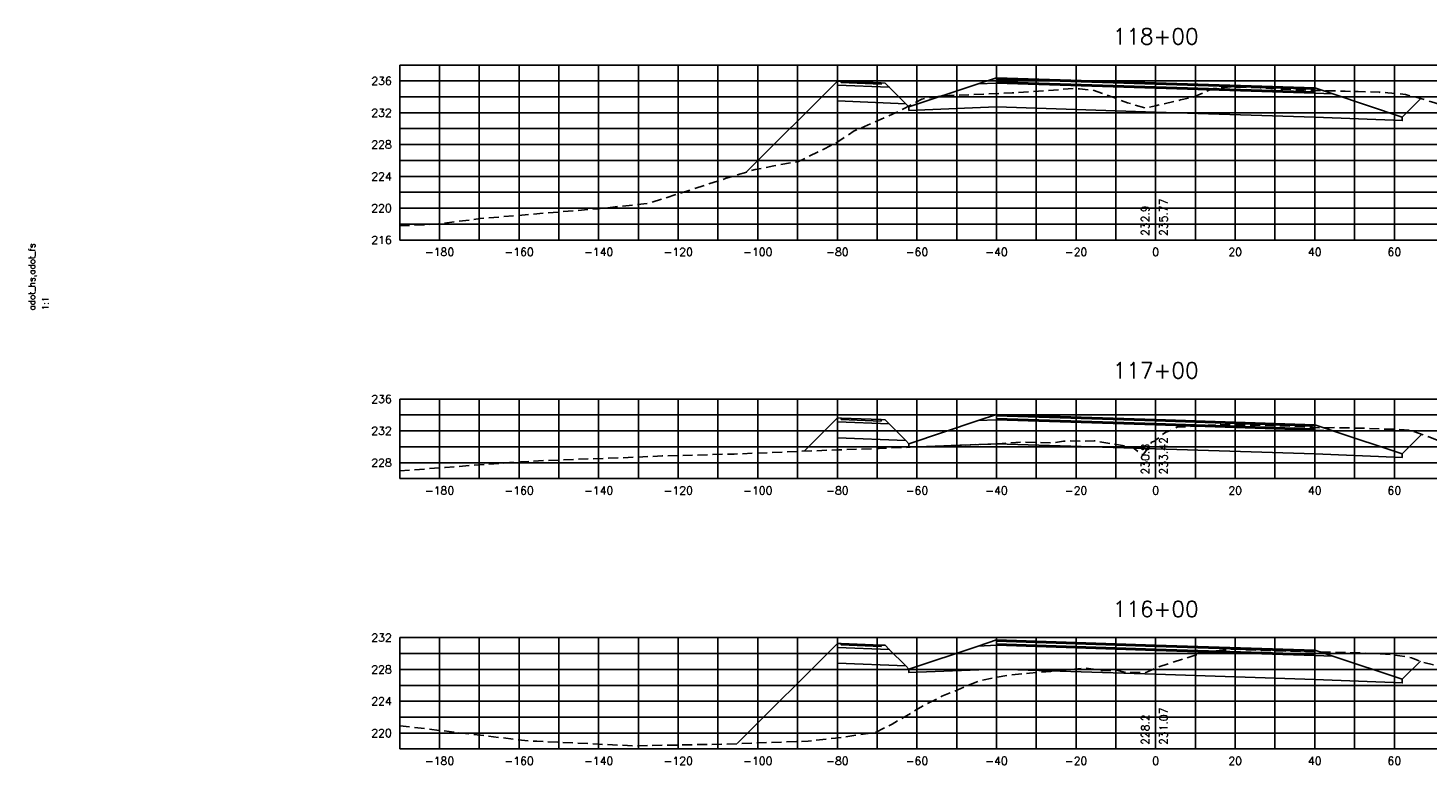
# Model space of a CAD drawing. Extents: x 1497 to 2840, y 16 to 8218.
# Tile 11 of 56: x 1497 to 1848, y 1676 to 1861. Entities that reach past the tile are written whole.
import ezdxf
from ezdxf.enums import TextEntityAlignment as Align

# ---------------------------------------------------------------- set-up
doc = ezdxf.new("R2010")
doc.units = 0
doc.header["$LTSCALE"] = 20
doc.header["$MEASUREMENT"] = 0
doc.linetypes.add('HIDDEN_050%', pattern=[0.1875, 0.125, -0.0625])
for name, color, linetype in [('S-AT-TXT175', 6, 'Continuous'), ('S-AT-TXT80', 1, 'Continuous'), ('XDATUM', 3, 'Continuous'), ('XEG', 1, 'HIDDEN_050%'), ('XFG', 2, 'Continuous'), ('XGRID', 251, 'Continuous'), ('XGRIDT', 2, 'Continuous'), ('XREF-BORDER', 7, 'Continuous')]:
    doc.layers.add(name, color=color, linetype=linetype)
doc.styles.add('L100', font='simplex.shx', dxfattribs={"height": 2})
doc.styles.add('L175', font='ROMANSM.shx', dxfattribs={"height": 3.5})
doc.styles.add('L80', font='ROMANSM.shx', dxfattribs={"height": 1.6})

# ---------------------------------------------------------------- blocks, each defined once
blk = doc.blocks.new('03025_00_att1')
at = {"layer": 'S-AT-TXT175', "style": 'L175'}
for tag, p in [('NUM', (32.402, 20.822)), ('LINE1', (30.64, 1.444)), ('LINE2', (30.64, 1.161)), ('LINE3', (30.64, 0.877))]:
    blk.add_attdef(tag, text='', height=0.175, dxfattribs=at).set_placement(p, align=Align.CENTER)
at = {"layer": 'S-AT-TXT80', "style": 'L80'}
for tag, p in [('DRAFTED', (2.436, 14.201)), ('PSCALE', (2.265, 11.605)), ('PCTB', (2.094, 11.605)), ('PVIEW', (2.436, 11.605))]:
    blk.add_attdef(tag, p, '', height=0.08, rotation=90, dxfattribs=at)

msp = doc.modelspace()

# ---------------------------------------------------------------- linework, layer by layer
at = {"layer": 'XDATUM', "flags": 128}
for points in [[(1677.07, 1825.03), (1700, 1847.96), (1700, 1842.96), (1717.21, 1842.27), (1718, 1841.48), (1718, 1840.59), (1740, 1841.47), (1780, 1840.19), (1820, 1838.91), (1842, 1838.03), (1842, 1838.92), (1846.64, 1843.56)], [(1691.62, 1754.88), (1700, 1763.26), (1700, 1758.26), (1717.21, 1757.57), (1718, 1756.78), (1718, 1755.89), (1740, 1756.77), (1780, 1755.49), (1820, 1754.21), (1842, 1753.33), (1842, 1754.22), (1846.92, 1759.14)], [(1674.78, 1681.34), (1700, 1706.56), (1700, 1701.56), (1717.21, 1700.87), (1718, 1700.08), (1718, 1699.19), (1740, 1700.07), (1780, 1698.79), (1820, 1697.51), (1842, 1696.63), (1842, 1697.52), (1846.54, 1702.06)]]:
    msp.add_lwpolyline(points, dxfattribs=at)
at = {"layer": 'XEG', "flags": 128}
for points in [[(1590, 1811.54), (1599.73, 1812.03), (1610.23, 1813.39), (1639.83, 1815.86), (1652.61, 1817.23), (1670.24, 1822.92), (1672.05, 1823.51), (1679.38, 1825.73), (1684.02, 1826.64), (1690.21, 1827.74), (1699.44, 1832.26), (1704.25, 1835.43), (1714.78, 1840.05), (1721.24, 1843.45), (1725.26, 1844.05), (1726.11, 1844.27), (1730.43, 1844.43), (1743.91, 1844.99), (1749.17, 1845.35), (1759.51, 1846.09), (1760.85, 1845.99), (1764.28, 1845.69), (1772.93, 1842.53), (1777.38, 1841.18), (1780, 1841.78), (1786.25, 1843.21), (1789.47, 1843.92), (1792.9, 1845.45), (1794.52, 1846.07), (1795.66, 1846.22), (1798.9, 1846.51), (1804.09, 1846.34), (1806.31, 1846.24), (1815.28, 1845.78), (1818.79, 1845.64), (1827.63, 1845.42), (1830.94, 1845.34), (1836.28, 1845.14), (1838.33, 1845.05), (1839.38, 1844.95), (1842.81, 1844.58), (1847.23, 1843.4), (1848.62, 1842.96), (1850.17, 1842.46), (1854.4, 1841.07), (1856.94, 1840.57), (1862.95, 1839.49), (1869.02, 1844.57), (1875.37, 1848.88), (1892.22, 1848.61), (1904.07, 1848.2), (1914.54, 1849.29), (1950.32, 1849.72), (1970, 1849.15)], [(1590, 1749.94), (1601.43, 1750.8), (1617.57, 1752.01), (1620.34, 1752.19), (1626.16, 1752.54), (1645.88, 1753.24), (1655.96, 1753.68), (1674.07, 1754.18), (1700.4, 1755.23), (1701.7, 1755.27), (1710.49, 1755.57), (1717.25, 1755.85), (1718.3, 1755.89), (1730.78, 1756.37), (1741.46, 1756.8), (1746, 1757.15), (1754.32, 1757.02), (1756.82, 1757.42), (1758.4, 1757.49), (1761.33, 1757.38), (1764.53, 1757.53), (1773.27, 1756.02), (1774.15, 1755.87), (1776.53, 1754.05), (1776.84, 1754.04), (1777.27, 1754.52), (1778.98, 1757.13), (1779.72, 1757.42), (1780, 1757.65), (1782.57, 1759.71), (1783.78, 1760.11), (1785.37, 1760.9), (1793.17, 1761.43), (1796.35, 1761.58), (1797.55, 1761.53), (1806.47, 1761.39), (1815.3, 1761.12), (1819.13, 1760.94), (1819.45, 1760.81), (1823.66, 1760.75), (1825.13, 1760.82), (1831.29, 1760.69), (1836.34, 1760.49), (1840.91, 1760.4), (1843.81, 1760.17), (1844.85, 1759.87), (1848.95, 1758.41), (1851.63, 1757.28), (1855.92, 1756.42), (1864.95, 1756.15), (1866.5, 1757.36), (1872.83, 1755.61), (1874.96, 1755.38), (1883.13, 1755.01), (1890.08, 1755.04), (1890.91, 1754.94), (1910.43, 1757.57), (1923.36, 1757.22), (1944.3, 1759.08), (1949.48, 1758.52), (1969.09, 1761.73), (1970, 1762.74)], [(1590, 1685.85), (1622.64, 1681.98), (1624.49, 1681.97), (1648.51, 1680.8), (1661.94, 1681.03), (1671.6, 1681.22), (1692.64, 1681.97), (1699.5, 1682.72), (1709.39, 1684.09), (1713.74, 1686.22), (1721.36, 1690.73), (1726.25, 1693.24), (1735.87, 1697.21), (1739.96, 1698.02), (1743.74, 1698.63), (1748.27, 1699.06), (1753.57, 1699.51), (1758.11, 1699.94), (1762.37, 1700.35), (1766.56, 1699.72), (1770.26, 1699.79), (1772.51, 1699.21), (1775.42, 1699.24), (1777.36, 1699.12), (1780, 1700.34), (1780.43, 1700.53), (1783.85, 1701.64), (1789.71, 1703.48), (1792.25, 1704.29), (1794.77, 1704.64), (1799.14, 1705.08), (1802.98, 1704.92), (1806.71, 1704.8), (1813.99, 1704.59), (1819.22, 1704.51), (1826.51, 1704.24), (1831.29, 1704.16), (1837.77, 1703.84), (1838.96, 1703.79), (1843.74, 1703.04), (1844.32, 1702.93), (1844.73, 1702.76), (1847.35, 1701.75), (1861.22, 1698.3), (1863.43, 1697.88), (1871.01, 1697.87), (1888.1, 1697.91), (1892.21, 1697.44), (1902.71, 1696.85), (1909.87, 1696.24), (1913.74, 1696.25), (1942.82, 1696.4), (1943.05, 1696.4), (1945.85, 1696.42), (1970, 1696.79)]]:
    msp.add_lwpolyline(points, dxfattribs=at)
at = {"layer": 'XFG', "flags": 128}
for points in [[(1700, 1847.96), (1700, 1847.96), (1677.07, 1825.03)], [(1700, 1847.96), (1700, 1846.96), (1713.04, 1846.44), (1712, 1847.48), (1711, 1847.52), (1711, 1847.18), (1701, 1847.58), (1701, 1847.92), (1700, 1847.96)], [(1701, 1847.92), (1701, 1847.58), (1711, 1847.18), (1711, 1847.52), (1701, 1847.92)], [(1780, 1846.19), (1740, 1847.47), (1735.43, 1847.29), (1718, 1841.48), (1718, 1840.59), (1740, 1841.47), (1780, 1840.19)], [(1780, 1846.53), (1740, 1847.81), (1740, 1848.81), (1735.43, 1847.29), (1740, 1847.47), (1780, 1846.19)], [(1780, 1847.53), (1740, 1848.81), (1740, 1848.47), (1780, 1847.19)], [(1780, 1847.19), (1740, 1848.47), (1740, 1847.81), (1780, 1846.53)], [(1780, 1847.53), (1820, 1846.25), (1820, 1845.91), (1780, 1847.19)], [(1700, 1846.96), (1700, 1842.96), (1717.21, 1842.27), (1713.04, 1846.44), (1700, 1846.96)], [(1780, 1847.19), (1820, 1845.91), (1820, 1845.25), (1780, 1846.53)], [(1780, 1846.53), (1820, 1845.25), (1820, 1846.25), (1824.57, 1844.73), (1820, 1844.91), (1780, 1846.19)], [(1780, 1846.19), (1820, 1844.91), (1824.57, 1844.73), (1842, 1838.92), (1842, 1838.03), (1820, 1838.91), (1780, 1840.19)], [(1718, 1841.48), (1717.21, 1842.27)], [(1842, 1838.92), (1842, 1838.92), (1846.64, 1843.56)], [(1700, 1763.26), (1700, 1763.26), (1691.62, 1754.88)], [(1700, 1763.26), (1700, 1762.26), (1713.04, 1761.74), (1712, 1762.78), (1711, 1762.82), (1711, 1762.48), (1701, 1762.88), (1701, 1763.22), (1700, 1763.26)], [(1701, 1763.22), (1701, 1762.88), (1711, 1762.48), (1711, 1762.82), (1701, 1763.22)], [(1780, 1761.83), (1740, 1763.11), (1740, 1764.11), (1735.43, 1762.59), (1740, 1762.77), (1780, 1761.49)], [(1780, 1762.83), (1740, 1764.11), (1740, 1763.77), (1780, 1762.49)], [(1780, 1762.49), (1740, 1763.77), (1740, 1763.11), (1780, 1761.83)], [(1700, 1762.26), (1700, 1758.26), (1717.21, 1757.57), (1713.04, 1761.74), (1700, 1762.26)], [(1780, 1761.49), (1740, 1762.77), (1735.43, 1762.59), (1718, 1756.78), (1718, 1755.89), (1740, 1756.77), (1780, 1755.49)], [(1780, 1762.83), (1820, 1761.55), (1820, 1761.21), (1780, 1762.49)], [(1780, 1762.49), (1820, 1761.21), (1820, 1760.55), (1780, 1761.83)], [(1780, 1761.83), (1820, 1760.55), (1820, 1761.55), (1824.57, 1760.03), (1820, 1760.21), (1780, 1761.49)], [(1780, 1761.49), (1820, 1760.21), (1824.57, 1760.03), (1842, 1754.22), (1842, 1753.33), (1820, 1754.21), (1780, 1755.49)], [(1718, 1756.78), (1717.21, 1757.57)], [(1842, 1754.22), (1842, 1754.22), (1846.92, 1759.14)], [(1780, 1705.13), (1740, 1706.41), (1740, 1707.41), (1735.43, 1705.89), (1740, 1706.07), (1780, 1704.79)], [(1780, 1706.13), (1740, 1707.41), (1740, 1707.07), (1780, 1705.79)], [(1780, 1705.79), (1740, 1707.07), (1740, 1706.41), (1780, 1705.13)], [(1700, 1706.56), (1700, 1706.56), (1674.78, 1681.34)], [(1700, 1706.56), (1700, 1705.56), (1713.04, 1705.04), (1712, 1706.08), (1711, 1706.12), (1711, 1705.78), (1701, 1706.18), (1701, 1706.52), (1700, 1706.56)], [(1700, 1705.56), (1700, 1701.56), (1717.21, 1700.87), (1713.04, 1705.04), (1700, 1705.56)], [(1701, 1706.52), (1701, 1706.18), (1711, 1705.78), (1711, 1706.12), (1701, 1706.52)], [(1780, 1704.79), (1740, 1706.07), (1735.43, 1705.89), (1718, 1700.08), (1718, 1699.19), (1740, 1700.07), (1780, 1698.79)], [(1780, 1706.13), (1820, 1704.85), (1820, 1704.51), (1780, 1705.79)], [(1780, 1705.79), (1820, 1704.51), (1820, 1703.85), (1780, 1705.13)], [(1780, 1705.13), (1820, 1703.85), (1820, 1704.85), (1824.57, 1703.33), (1820, 1703.51), (1780, 1704.79)], [(1780, 1704.79), (1820, 1703.51), (1824.57, 1703.33), (1842, 1697.52), (1842, 1696.63), (1820, 1697.51), (1780, 1698.79)], [(1718, 1700.08), (1717.21, 1700.87)], [(1842, 1697.52), (1842, 1697.52), (1846.54, 1702.06)]]:
    msp.add_lwpolyline(points, dxfattribs=at)
at = {"layer": 'XGRID'}
for p, q in [((1590, 1808), (1590, 1852)), ((1590, 1852), (1970, 1852)), ((1600, 1808), (1600, 1852)), ((1610, 1808), (1610, 1852)), ((1620, 1808), (1620, 1852)), ((1630, 1808), (1630, 1852)), ((1640, 1808), (1640, 1852)), ((1650, 1808), (1650, 1852)), ((1660, 1808), (1660, 1852)), ((1670, 1808), (1670, 1852)), ((1680, 1808), (1680, 1852)), ((1690, 1808), (1690, 1852)), ((1700, 1808), (1700, 1852)), ((1710, 1808), (1710, 1852)), ((1720, 1808), (1720, 1852)), ((1730, 1808), (1730, 1852)), ((1740, 1808), (1740, 1852)), ((1750, 1808), (1750, 1852)), ((1760, 1808), (1760, 1852)), ((1770, 1808), (1770, 1852)), ((1780, 1808), (1780, 1852)), ((1790, 1808), (1790, 1852)), ((1800, 1808), (1800, 1852)), ((1810, 1808), (1810, 1852)), ((1820, 1808), (1820, 1852)), ((1830, 1808), (1830, 1852)), ((1840, 1808), (1840, 1852)), ((1590, 1848), (1970, 1848)), ((1590, 1844), (1970, 1844)), ((1590, 1840), (1970, 1840)), ((1590, 1836), (1970, 1836)), ((1590, 1832), (1970, 1832)), ((1590, 1828), (1970, 1828)), ((1590, 1824), (1970, 1824)), ((1590, 1820), (1970, 1820)), ((1590, 1816), (1970, 1816)), ((1590, 1812), (1970, 1812)), ((1590, 1808), (1970, 1808)), ((1590, 1748), (1590, 1768)), ((1590, 1768), (1970, 1768)), ((1600, 1748), (1600, 1768)), ((1610, 1748), (1610, 1768)), ((1620, 1748), (1620, 1768)), ((1630, 1748), (1630, 1768)), ((1640, 1748), (1640, 1768)), ((1650, 1748), (1650, 1768)), ((1660, 1748), (1660, 1768)), ((1670, 1748), (1670, 1768)), ((1680, 1748), (1680, 1768)), ((1690, 1748), (1690, 1768)), ((1700, 1748), (1700, 1768)), ((1710, 1748), (1710, 1768)), ((1720, 1748), (1720, 1768)), ((1730, 1748), (1730, 1768)), ((1740, 1748), (1740, 1768)), ((1750, 1748), (1750, 1768)), ((1760, 1748), (1760, 1768)), ((1770, 1748), (1770, 1768)), ((1780, 1748), (1780, 1768)), ((1790, 1748), (1790, 1768)), ((1800, 1748), (1800, 1768)), ((1810, 1748), (1810, 1768)), ((1820, 1748), (1820, 1768)), ((1830, 1748), (1830, 1768)), ((1840, 1748), (1840, 1768)), ((1590, 1764), (1970, 1764)), ((1590, 1760), (1970, 1760)), ((1590, 1756), (1970, 1756)), ((1590, 1752), (1970, 1752)), ((1590, 1748), (1970, 1748)), ((1590, 1680), (1590, 1708)), ((1590, 1708), (1970, 1708)), ((1600, 1680), (1600, 1708)), ((1610, 1680), (1610, 1708)), ((1620, 1680), (1620, 1708)), ((1630, 1680), (1630, 1708)), ((1640, 1680), (1640, 1708)), ((1650, 1680), (1650, 1708)), ((1660, 1680), (1660, 1708)), ((1670, 1680), (1670, 1708)), ((1680, 1680), (1680, 1708)), ((1690, 1680), (1690, 1708)), ((1700, 1680), (1700, 1708)), ((1710, 1680), (1710, 1708)), ((1720, 1680), (1720, 1708)), ((1730, 1680), (1730, 1708)), ((1740, 1680), (1740, 1708)), ((1750, 1680), (1750, 1708)), ((1760, 1680), (1760, 1708)), ((1770, 1680), (1770, 1708)), ((1780, 1680), (1780, 1708)), ((1790, 1680), (1790, 1708)), ((1800, 1680), (1800, 1708)), ((1810, 1680), (1810, 1708)), ((1820, 1680), (1820, 1708)), ((1830, 1680), (1830, 1708)), ((1840, 1680), (1840, 1708)), ((1590, 1704), (1970, 1704)), ((1590, 1700), (1970, 1700)), ((1590, 1696), (1970, 1696)), ((1590, 1692), (1970, 1692)), ((1590, 1688), (1970, 1688)), ((1590, 1684), (1970, 1684)), ((1590, 1680), (1970, 1680))]:
    msp.add_line(p, q, dxfattribs=at)

# ---------------------------------------------------------------- block references
at = {"layer": 'XREF-BORDER'}
ref = msp.add_blockref('03025_00_att1', (1456.45, 1558.23), dxfattribs=dict(at, xscale=20, yscale=20, zscale=20))
ref.add_attrib('PCTB', 'adot_hs,adot_fs', (1498.33, 1790.32), dxfattribs={"layer": 'S-AT-TXT80', "height": 1.6, "rotation": 90, "style": 'L80'})
ref.add_attrib('PSCALE', '1:1', (1501.75, 1790.32), dxfattribs={"layer": 'S-AT-TXT80', "height": 1.6, "rotation": 90, "style": 'L80'})

# ---------------------------------------------------------------- texts
at = {"layer": 'XGRIDT', "style": 'L100'}
for s, p in [('118+00', (1780, 1856)), ('117+00', (1780, 1772)), ('116+00', (1780, 1712))]:
    msp.add_text(s, height=4, dxfattribs=at).set_placement(p, align=Align.BOTTOM_CENTER)
for s, p in [('236', (1588, 1848)), ('232', (1588, 1840)), ('228', (1588, 1832)), ('224', (1588, 1824)), ('220', (1588, 1816)), ('216', (1588, 1808)), ('236', (1588, 1768)), ('232', (1588, 1760)), ('228', (1588, 1752)), ('232', (1588, 1708)), ('228', (1588, 1700)), ('224', (1588, 1692)), ('220', (1588, 1684))]:
    msp.add_text(s, height=2, dxfattribs=at).set_placement(p, align=Align.MIDDLE_RIGHT)
for s, p in [('235.77', (1781, 1809)), ('233.42', (1781, 1749)), ('231.07', (1781, 1681))]:
    msp.add_text(s, height=2, rotation=90, dxfattribs=at).set_placement(p, align=Align.TOP_LEFT)
for s, p in [('232.9', (1779, 1809)), ('230.8', (1779, 1749)), ('228.2', (1779, 1681))]:
    msp.add_text(s, height=2, rotation=90, dxfattribs=at).set_placement(p, align=Align.BOTTOM_LEFT)
for s, p in [('-180', (1600, 1806)), ('-160', (1620, 1806)), ('-140', (1640, 1806)), ('-120', (1660, 1806)), ('-100', (1680, 1806)), ('-80', (1700, 1806)), ('-60', (1720, 1806)), ('-40', (1740, 1806)), ('-20', (1760, 1806)), ('0', (1780, 1806)), ('20', (1800, 1806)), ('40', (1820, 1806)), ('60', (1840, 1806)), ('-180', (1600, 1746)), ('-160', (1620, 1746)), ('-140', (1640, 1746)), ('-120', (1660, 1746)), ('-100', (1680, 1746)), ('-80', (1700, 1746)), ('-60', (1720, 1746)), ('-40', (1740, 1746)), ('-20', (1760, 1746)), ('0', (1780, 1746)), ('20', (1800, 1746)), ('40', (1820, 1746)), ('60', (1840, 1746)), ('-180', (1600, 1678)), ('-160', (1620, 1678)), ('-140', (1640, 1678)), ('-120', (1660, 1678)), ('-100', (1680, 1678)), ('-80', (1700, 1678)), ('-60', (1720, 1678)), ('-40', (1740, 1678)), ('-20', (1760, 1678)), ('0', (1780, 1678)), ('20', (1800, 1678)), ('40', (1820, 1678)), ('60', (1840, 1678))]:
    msp.add_text(s, height=2, dxfattribs=at).set_placement(p, align=Align.TOP_CENTER)

doc.saveas('drawing.dxf')
